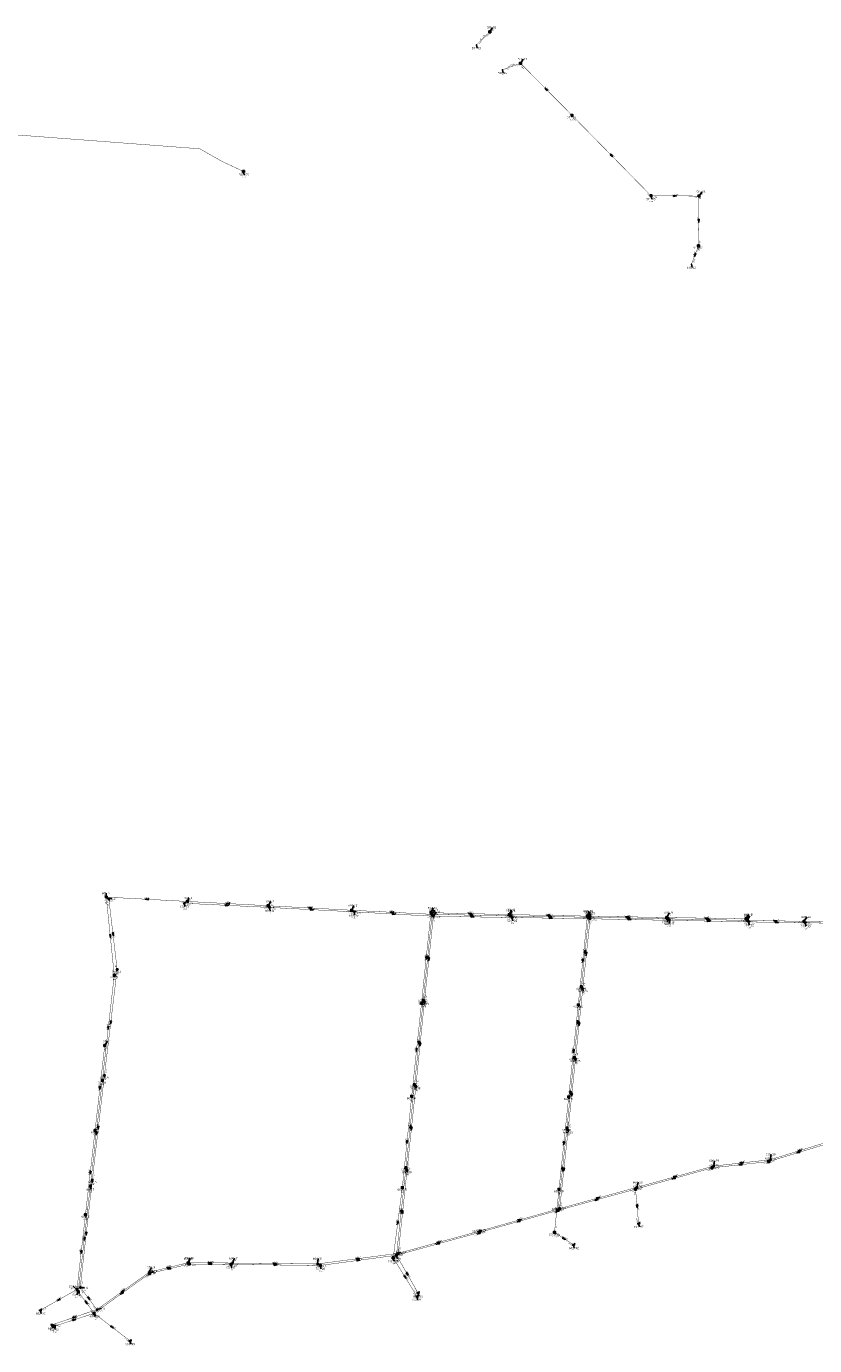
# Model space of a CAD drawing. Header units: metres. Extents: x 249000 to 255300, y 590580 to 596000.
# Tile 4 of 61: x 252858 to 253413, y 591588 to 592518. Entities that reach past the tile are written whole.
import ezdxf
from ezdxf.enums import TextEntityAlignment as Align
from ezdxf.lldxf.tags import DXFTag

# ---------------------------------------------------------------- set-up
doc = ezdxf.new("R2010")
doc.units = ezdxf.units.M
doc.header["$MEASUREMENT"] = 0
doc.linetypes.add('RI-HWA', pattern=[7.4, 5, -2.4])
doc.linetypes.add('RI-VWA', pattern=[11, 5, -3, 0, -3])
doc.layers.get('0').update_dxf_attribs({"linetype": 'CONTINUOUS'})
for name, color, linetype, lineweight in [('B-WE-RI-DRUK-G', 210, 'RI-PERS', 18), ('B-WE-RI-HWA_TRANSPORTLEIDING-G', 150, 'RI-HWA', 18), ('B-WE-RI-VWA_TRANSPORTLEIDING-G', 20, 'RI-VWA', 18)]:
    doc.layers.add(name, color=color, linetype=linetype, lineweight=lineweight)
for name, color, linetype in [('RIO-AFMETINGEN', 8, 'CONTINUOUS'), ('RIO-AFSCHOT', 7, 'CONTINUOUS'), ('RIO-BOK', 8, 'CONTINUOUS'), ('RIO-KNOOP', 7, 'CONTINUOUS'), ('RIO-KNOOPNAAM', 170, 'CONTINUOUS'), ('RIO-LEADER', 253, 'CONTINUOUS'), ('RIO-MAAIVELD', 104, 'CONTINUOUS')]:
    doc.layers.add(name, color=color, linetype=linetype)
doc.styles.add('RIO-TXT', font='isocp.shx')
tags = doc.linetypes.add('RI-PERS', pattern='A,7,-2,["P",Standard,S=1.8,R=0,X=-0.5,Y=-0.9],-2,7,-2,[102,NLCS.SHX,S=1,R=180,X=0,Y=0],-2', length=22).pattern_tags.tags
tags[6] = DXFTag(74, 10)

# ---------------------------------------------------------------- blocks, each defined once
blk = doc.blocks.new('K_PUN')
blk.add_lwpolyline([(0.5, 0.5), (-0.5, 0.5), (-0.5, -0.5), (0.5, -0.5)], close=True)
blk.add_solid([(-0.5, -0.5), (0.5, 0.5), (0.5, -0.5)])
at = {"style": 'RIO-TXT', "flags": 1}
blk.add_attdef('RIOLERINGSGEBIED', text='', height=1, dxfattribs=at).set_placement((0, 0), align=Align.CENTER)
blk.add_attdef('KNOOPNAAM', text='', height=1, dxfattribs=at).set_placement((0, 0), align=Align.TOP_CENTER)
blk = doc.blocks.new('K_IPR')
blk.add_lwpolyline([(-0.5, -0.5), (0.5, -0.5), (0.5, 0.5), (-0.5, 0.5)], close=True)
blk.add_solid([(-0.5, 0.5), (0.5, 0.5), (-0.5, -0.5), (0.5, -0.5)])
at = {"style": 'RIO-TXT', "flags": 1}
blk.add_attdef('RIOLERINGSGEBIED', text='', height=1, dxfattribs=at).set_placement((0, 0), align=Align.CENTER)
blk.add_attdef('KNOOPNAAM', text='', height=1, dxfattribs=at).set_placement((0, 0), align=Align.TOP_CENTER)
blk = doc.blocks.new('K_FIC')
blk.add_circle((0, 0), 0.0625)
at = {"style": 'RIO-TXT', "flags": 1}
blk.add_attdef('RIOLERINGSGEBIED', text='', height=1, dxfattribs=at).set_placement((0, 0), align=Align.CENTER)
blk.add_attdef('KNOOPNAAM', text='', height=1, dxfattribs=at).set_placement((0, 0), align=Align.TOP_CENTER)
blk = doc.blocks.new('K_IPD')
blk.add_lwpolyline([(-0.496027, 0.307994), (0.503973, 0.307994), (0.003973, -0.558031)], close=True)
blk.add_solid([(-0.496027, 0.307994), (0.503973, 0.307994), (0.003973, -0.558031)])
at = {"style": 'RIO-TXT', "flags": 1}
blk.add_attdef('RIOLERINGSGEBIED', text='', height=1, dxfattribs=at).set_placement((0, 0), align=Align.CENTER)
blk.add_attdef('KNOOPNAAM', text='', height=1, dxfattribs=at).set_placement((0, 0), align=Align.TOP_CENTER)
blk = doc.blocks.new('K_UTB')
blk.add_lwpolyline([(0.5, 0.15), (0.5, -0.3), (-0.5, -0.3), (-0.5, 0.15), (-0.45, 0.15), (-0.45, -0.25), (0, -0.25), (0.45, -0.25), (0.45, 0.15)], close=True)
blk.add_lwpolyline([(0.85, 0.6), (0.55, 0.65), (0.614828, 0.459583), (0.850842, 0.598937)])
blk.add_arc((0.85, -0.25), 0.85, 90, 180)
at = {"style": 'RIO-TXT', "flags": 1}
blk.add_attdef('RIOLERINGSGEBIED', text='', height=1, dxfattribs=at).set_placement((0, 0), align=Align.CENTER)
blk.add_attdef('KNOOPNAAM', text='', height=1, dxfattribs=at).set_placement((0, 0), align=Align.TOP_CENTER)
blk = doc.blocks.new('L_VHR')
blk.add_lwpolyline([(-0.5, 0), (0.5, 0), (-0.5, 0.15), (-0.5, -0.15), (0.5, 0)])

msp = doc.modelspace()

# ---------------------------------------------------------------- linework, layer by layer
at = {"layer": 'B-WE-RI-DRUK-G', "const_width": 0.25}
msp.add_lwpolyline([(252816.496, 592477.248), (252851.424, 592467.904), (252844.64, 592442.368), (252979.84, 592432.128), (252995.744, 592423.104), (253010.704, 592416.128)], dxfattribs=at)
at = {"layer": 'B-WE-RI-HWA_TRANSPORTLEIDING-G', "const_width": 0.25}
for points in [[(253184.336, 592514.624), (253174.896, 592505.408)], [(253206, 592492.416), (253193.296, 592487.872)], [(253206, 592492.416), (253242.256, 592455.808)], [(253242.256, 592455.808), (253298.064, 592398.976)], [(253298.064, 592398.976), (253331.872, 592398.784)], [(253331.872, 592398.784), (253331.504, 592363.712)], [(253331.504, 592363.712), (253326.56, 592350.656)], [(252913.904, 591904.192), (252919.552, 591849.088)], [(252971.104, 591901.12), (252913.904, 591904.192)], [(253028.064, 591898.112), (252971.104, 591901.12)], [(253028.064, 591898.112), (253086.96, 591894.912)], [(253143.648, 591892.032), (253086.96, 591894.912)], [(253142.816, 591893.184), (253136.176, 591829.184)], [(253143.648, 591892.032), (253137.408, 591831.296)], [(253198.048, 591891.84), (253142.816, 591893.184)], [(253143.648, 591892.032), (253199.04, 591890.88)], [(253253.184, 591890.752), (253198.048, 591891.84)], [(253254.064, 591889.984), (253199.04, 591890.88)], [(253253.184, 591890.752), (253246.704, 591828.096)], [(253254.064, 591889.984), (253248.944, 591840.896)], [(253309.216, 591889.792), (253253.184, 591890.752)], [(253309.856, 591888.832), (253254.064, 591889.984)], [(253364.928, 591888.832), (253309.216, 591889.792)], [(253366, 591887.744), (253309.856, 591888.832)], [(253366, 591887.744), (253405.952, 591887.104)], [(253405.952, 591887.104), (253444.624, 591886.208)], [(252919.552, 591849.088), (252911.12, 591774.912)], [(253248.944, 591840.896), (253243.824, 591790.976)], [(253137.408, 591831.296), (253131.264, 591771.712)], [(253136.176, 591829.184), (253129.264, 591763.648)], [(253246.704, 591828.096), (253239.984, 591763.136)], [(252912.832, 591799.488), (252906.016, 591739.584)], [(253243.824, 591790.976), (253238.736, 591741.184)], [(252911.12, 591774.912), (252902.624, 591700.224)], [(253131.264, 591771.712), (253125.216, 591713.216)], [(253129.264, 591763.648), (253122.656, 591699.2)], [(253239.984, 591763.136), (253233.152, 591698.048)], [(252906.016, 591739.584), (252899.232, 591680.128)], [(253238.736, 591741.184), (253232.464, 591683.2)], [(253422.672, 591730.304), (253381.072, 591717.632)], [(253125.216, 591713.216), (253118.544, 591651.52)], [(253287.104, 591698.112), (253341.056, 591713.152)], [(253381.072, 591717.632), (253341.056, 591713.152)], [(252902.624, 591700.224), (252894.192, 591625.728)], [(253122.656, 591699.2), (253116.24, 591649.664)], [(253233.152, 591698.048), (253229.952, 591667.648)], [(253232.464, 591683.2), (253287.104, 591698.112)], [(253287.104, 591698.112), (253289.28, 591673.856)], [(253232.464, 591683.2), (253176.832, 591667.52)], [(252899.232, 591680.128), (252893.248, 591627.392)], [(253176.832, 591667.52), (253118.544, 591651.52)], [(253229.952, 591667.648), (253243.376, 591658.88)], [(252972.336, 591645.312), (252944.384, 591638.592)], [(253001.824, 591645.056), (252972.336, 591645.312)], [(253001.824, 591645.056), (253064.832, 591644.288)], [(253064.832, 591644.288), (253118.544, 591651.52)], [(253116.24, 591649.664), (253133.008, 591622.528)], [(253118.544, 591651.52), (253133.76, 591624.896)], [(252944.384, 591638.592), (252905.328, 591610.56)], [(252893.248, 591627.392), (252867.456, 591612.736)], [(252894.192, 591625.728), (252905.328, 591610.56)], [(252877.296, 591601.408), (252905.328, 591610.56)], [(252905.328, 591610.56), (252930.656, 591591.104)]]:
    msp.add_lwpolyline(points, dxfattribs=at)
at = {"layer": 'B-WE-RI-VWA_TRANSPORTLEIDING-G', "const_width": 0.25}
for points in [[(252915.728, 591902.784), (252921.584, 591853.184)], [(252968.928, 591899.84), (253029.008, 591896.896)], [(253029.008, 591896.896), (253088.848, 591893.76)], [(253088.848, 591893.76), (253144.56, 591890.688)], [(253144.56, 591890.688), (253138.208, 591830.08)], [(253144.56, 591890.688), (253200.016, 591889.792)], [(253200.016, 591889.792), (253255.072, 591888.896)], [(253255.072, 591888.896), (253249.888, 591839.488)], [(253255.072, 591888.896), (253310.816, 591887.808)], [(253310.816, 591887.808), (253366.848, 591886.72)], [(253366.848, 591886.72), (253406.816, 591886.016)], [(253406.816, 591886.016), (253445.536, 591885.632)], [(252921.584, 591853.184), (252912.576, 591778.304)], [(253249.888, 591839.488), (253244.768, 591789.888)], [(253138.208, 591830.08), (253132.192, 591770.56)], [(253244.768, 591789.888), (253239.552, 591739.648)], [(252912.576, 591778.304), (252904.032, 591704.512)], [(253132.192, 591770.56), (253125.968, 591711.296)], [(253239.552, 591739.648), (253233.616, 591684.416)], [(253382.128, 591718.912), (253423.968, 591731.904)], [(253125.968, 591711.296), (253119.792, 591652.864)], [(253287.968, 591699.392), (253342.256, 591714.432)], [(253342.256, 591714.432), (253382.128, 591718.912)], [(252904.032, 591704.512), (252895.552, 591628.864)], [(253233.616, 591684.416), (253287.968, 591699.392)], [(253177.44, 591668.608), (253233.616, 591684.416)], [(253119.792, 591652.864), (253177.44, 591668.608)], [(252944.256, 591639.552), (252971.44, 591646.208)], [(252971.44, 591646.208), (253002.864, 591646.016)], [(253002.864, 591646.016), (253062.848, 591645.376)], [(253062.848, 591645.376), (253119.792, 591652.864)], [(252907.312, 591613.184), (252944.256, 591639.552)], [(252895.552, 591628.864), (252907.312, 591613.184)], [(252875.504, 591602.368), (252907.312, 591613.184)]]:
    msp.add_lwpolyline(points, dxfattribs=at)
at = {"layer": 'RIO-LEADER'}
for p, q in [((253184.33, 592514.65), (253186.3064, 592517.7058)), ((253174.89, 592505.43), (253175.4235, 592503.1016)), ((253206, 592492.41), (253207.9764, 592495.4658)), ((253193.29, 592487.87), (253193.8235, 592485.5416)), ((253242.25, 592455.79), (253242.61, 592454.4465)), ((253010.71, 592416.15), (253011.2435, 592413.8216)), ((253298.07, 592398.95), (253298.6035, 592396.6216)), ((253331.88, 592398.76), (253333.8564, 592401.8158)), ((253331.51, 592363.73), (253331.87, 592362.3865)), ((253326.56, 592350.63), (253327.0935, 592348.3016)), ((252913.91, 591904.19), (252913.9097, 591906.965)), ((252915.73, 591902.8), (252917.7735, 591903.1396)), ((252968.92, 591899.86), (252969.4535, 591897.5316)), ((252971.11, 591901.1), (252972.1473, 591903.5971)), ((253028.06, 591898.09), (253030.0364, 591901.1458)), ((253029.01, 591896.89), (253029.5435, 591894.5616)), ((253086.96, 591894.94), (253088.4972, 591898.3032)), ((253142.81, 591893.2), (253144.3472, 591896.5632)), ((253088.85, 591893.76), (253088.8515, 591891.385)), ((253143.64, 591892.02), (253145.6164, 591895.0758)), ((253144.56, 591890.72), (253146.5364, 591893.7758)), ((253198.04, 591891.85), (253199.5772, 591895.2132)), ((253199.04, 591890.85), (253199.5735, 591894.5784)), ((253200.02, 591889.77), (253200.5535, 591887.4416)), ((253253.18, 591890.78), (253254.2314, 591894.3697)), ((253254.07, 591890.01), (253254.6035, 591893.7384)), ((253255.07, 591888.92), (253255.6035, 591892.6484)), ((253309.21, 591889.81), (253310.7472, 591893.1732)), ((253309.86, 591888.86), (253309.3274, 591886.5315)), ((253310.82, 591887.78), (253311.3535, 591885.4516)), ((253364.93, 591888.83), (253366.9064, 591891.8858)), ((253366, 591887.72), (253367.5372, 591891.0832)), ((253366.85, 591886.72), (253367.3835, 591884.3916)), ((253405.95, 591887.13), (253407.9264, 591890.1858)), ((253406.81, 591886.02), (253407.3435, 591883.6916)), ((252921.58, 591853.21), (252921.94, 591851.8665)), ((252919.55, 591849.08), (252919.91, 591847.7365)), ((253248.95, 591840.87), (253249.31, 591839.5265)), ((253136.17, 591829.17), (253137.7594, 591831.2039)), ((253137.41, 591831.27), (253137.77, 591829.9265)), ((253249.89, 591839.5), (253250.25, 591838.1565)), ((253138.21, 591830.06), (253138.57, 591828.7165)), ((253246.7, 591828.11), (253247.06, 591826.7665)), ((252912.84, 591799.51), (252914.8164, 591802.5658)), ((253243.83, 591791), (253244.19, 591789.6565)), ((253244.76, 591789.87), (253245.12, 591788.5265)), ((252912.58, 591778.33), (252912.94, 591776.9865)), ((252911.12, 591774.89), (252911.48, 591773.5465)), ((253131.27, 591771.71), (253131.63, 591770.3665)), ((253132.2, 591770.58), (253132.56, 591769.2365)), ((253129.27, 591763.64), (253129.63, 591762.2965)), ((253239.99, 591763.16), (253240.35, 591761.8165)), ((252906.02, 591739.56), (252906.38, 591738.2165)), ((253238.74, 591741.18), (253239.1, 591739.8365)), ((253239.55, 591739.65), (253239.91, 591738.3065)), ((253381.07, 591717.61), (253382.4036, 591719.8997)), ((253382.13, 591718.88), (253382.6635, 591722.6084)), ((253125.22, 591713.2), (253125.58, 591711.8565)), ((253125.97, 591711.32), (253126.33, 591709.9765)), ((253341.06, 591713.16), (253342.8569, 591714.8976)), ((253342.26, 591714.46), (253342.7935, 591718.1884)), ((252904.03, 591704.52), (252904.39, 591703.1765)), ((253287.96, 591699.41), (253289.0114, 591702.9997)), ((252902.63, 591700.2), (252903.1635, 591697.8716)), ((253122.65, 591699.2), (253123.01, 591697.8565)), ((253233.16, 591698.06), (253233.52, 591696.7165)), ((253287.1, 591698.13), (253288.8969, 591699.8676)), ((253233.62, 591684.4), (253231.8234, 591684.0618)), ((253232.47, 591683.18), (253234.2669, 591684.9176)), ((252899.24, 591680.14), (252899.6, 591678.7965)), ((253289.28, 591673.88), (253289.8135, 591671.5516)), ((253177.44, 591668.64), (253175.6434, 591668.3018)), ((253176.84, 591667.5), (253178.6369, 591669.2376)), ((253229.96, 591667.63), (253230.32, 591666.2865)), ((253243.38, 591658.86), (253243.9135, 591656.5316)), ((252971.44, 591646.2), (252972.9772, 591649.5632)), ((252972.34, 591645.34), (252972.3395, 591649.115)), ((253001.83, 591645.05), (253002.3635, 591642.7216)), ((253002.87, 591646), (253004.4072, 591649.3632)), ((253062.84, 591645.39), (253063.3735, 591649.1184)), ((253116.24, 591649.69), (253116.7735, 591647.3616)), ((253118.54, 591651.53), (253119.0735, 591649.2016)), ((253119.79, 591652.86), (253121.865, 591653.56)), ((252944.26, 591639.56), (252945.7972, 591642.9232)), ((252944.39, 591638.61), (252947.2795, 591640.3618)), ((253064.84, 591644.28), (253065.3735, 591641.9516)), ((252893.24, 591627.39), (252890.5766, 591629.6268)), ((252895.56, 591628.87), (252898.4495, 591628.5182)), ((252894.19, 591625.76), (252893.1396, 591623.57)), ((253133.01, 591622.5), (253133.5435, 591620.1716)), ((253133.76, 591624.89), (253134.2935, 591622.5616)), ((252867.46, 591612.76), (252867.9935, 591610.4316)), ((252905.33, 591610.55), (252906.3814, 591608.3603)), ((252907.31, 591613.21), (252910.385, 591613.91)), ((252875.51, 591602.35), (252876.0435, 591600.0216)), ((252877.29, 591601.41), (252877.8235, 591599.0816)), ((252930.66, 591591.12), (252931.1935, 591588.7916))]:
    msp.add_line(p, q, dxfattribs=at)

# ---------------------------------------------------------------- block references
at = {"layer": 'RIO-AFSCHOT', "xscale": 2, "yscale": 2, "zscale": 2}
for p, rotation in [((253224.125, 592474.1), 134.7137), ((253270.16, 592427.37), 314.4859), ((253314.975, 592398.855), 359.678), ((253331.695, 592381.245), 269.3858), ((253329.035, 592357.18), 249.2933), ((252942.51, 591902.645), 176.9081), ((252998.965, 591898.375), 357.1707), ((252999.585, 591899.595), 176.9748), ((253057.51, 591896.515), 176.939), ((253058.93, 591895.325), 357.0060999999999), ((253115.3, 591893.48), 177.0512), ((253116.705, 591892.24), 356.8769), ((253170.425, 591892.525), 178.5999), ((253171.34, 591891.435), 178.7903000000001), ((253172.29, 591890.245), 359.0187), ((253225.61, 591891.315), 178.8884), ((253226.555, 591890.43), 179.1256), ((253227.545, 591889.345), 359.1155000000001), ((253281.195, 591890.295), 179.0083), ((253281.965, 591889.435), 178.8192), ((253282.945, 591888.35), 358.8287), ((253337.07, 591889.32), 178.9925), ((253337.93, 591888.29), 178.8368), ((253338.835, 591887.25), 358.9163), ((253385.975, 591887.425), 359.1540000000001), ((252916.73, 591876.635), 275.8518), ((252918.655, 591878.005), 276.7363), ((253386.83, 591886.37), 358.9965), ((253139.49, 591861.185), 264.071), ((253140.525, 591861.645), 264.1362), ((253141.385, 591860.39), 264.0154), ((253249.94, 591859.445), 264.0882), ((253251.51, 591865.44), 264.0432), ((253252.48, 591864.21), 264.0079), ((252915.335, 591811.985), 263.509), ((252917.08, 591815.77), 263.138), ((253246.39, 591815.935), 264.1296999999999), ((253247.325, 591814.685), 264.0901), ((253132.72, 591796.405), 263.9807000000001), ((253134.34, 591801.49), 264.1057), ((253135.205, 591800.32), 264.2218), ((253243.345, 591795.635), 264.0932), ((252909.43, 591769.535), 263.5014), ((253241.285, 591766.09), 264.158), ((253242.155, 591764.76), 264.0686), ((252906.875, 591737.545), 263.5065999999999), ((252908.305, 591741.425), 263.384), ((253128.245, 591742.455), 84.08800000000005), ((253129.085, 591740.95), 263.9901), ((253125.96, 591731.42), 264.126), ((253236.575, 591730.61), 264.0022), ((253401.87, 591723.965), 196.9877), ((253403.045, 591725.38), 17.2626), ((252902.63, 591709.85), 263.4820999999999), ((253235.605, 591712.18), 263.8216), ((253236.585, 591712.025), 263.8654), ((253361.065, 591715.385), 186.3457999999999), ((253362.195, 591716.67), 6.325400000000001), ((253314.08, 591705.645), 195.5631), ((253315.11, 591706.935), 15.4899), ((253260.79, 591691.905), 15.4399), ((253121.88, 591682.365), 263.8094), ((253122.88, 591682.09), 83.95699999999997), ((253231.56, 591682.845), 263.9884), ((253259.785, 591690.655), 15.3033), ((253288.19, 591686.005), 275.1455), ((253119.445, 591674.445), 262.6147), ((253204.655, 591675.34), 195.7395999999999), ((253205.53, 591676.52), 15.6687), ((252898.41, 591662.98), 263.523), ((252899.795, 591666.695), 263.6031), ((253236.67, 591663.245), 326.8387), ((252896.24, 591653.765), 263.5024), ((253147.69, 591659.515), 195.3175999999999), ((253148.615, 591660.75), 15.3065), ((252987.085, 591645.195), 179.4366), ((252987.155, 591646.1), 359.6354000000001), ((253032.855, 591645.695), 359.4173), ((253033.335, 591644.665), 359.2999), ((253091.315, 591649.125), 7.471899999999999), ((253091.69, 591647.905), 7.688199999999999), ((252957.85, 591642.88), 13.7269), ((252958.365, 591641.975), 193.5370000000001), ((253124.625, 591636.095), 301.671), ((253126.15, 591638.21), 299.7463), ((252925.785, 591626.385), 35.4901), ((252880.35, 591620.075), 209.5717), ((252899.76, 591618.155), 306.2249), ((252901.435, 591621.04), 306.887), ((252924.86, 591624.58), 215.6891999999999), ((252891.41, 591607.78), 18.8536), ((252891.31, 591605.98), 18.0522), ((252917.995, 591600.835), 322.5129)]:
    msp.add_blockref('L_VHR', p, dxfattribs=dict(at, rotation=rotation))
at = {"layer": 'RIO-KNOOP', "xscale": 1.25, "yscale": 1.25, "zscale": 1.25}
for name, p in [('K_IPR', (253184.336, 592514.624)), ('K_FIC', (253174.896, 592505.408)), ('K_IPR', (253206, 592492.416)), ('K_FIC', (253193.296, 592487.872)), ('K_IPR', (253242.256, 592455.808)), ('K_PUN', (253010.704, 592416.128)), ('K_IPR', (253298.064, 592398.976)), ('K_IPR', (253331.872, 592398.784)), ('K_IPR', (253331.504, 592363.712)), ('K_FIC', (253326.56, 592350.656)), ('K_IPR', (252913.904, 591904.192)), ('K_IPD', (252915.728, 591902.784)), ('K_IPD', (252968.928, 591899.84)), ('K_IPR', (252971.104, 591901.12)), ('K_IPR', (253028.064, 591898.112)), ('K_IPD', (253029.008, 591896.896)), ('K_IPR', (253086.96, 591894.912)), ('K_IPD', (253088.848, 591893.76)), ('K_IPR', (253142.816, 591893.184)), ('K_IPR', (253143.648, 591892.032)), ('K_IPD', (253144.56, 591890.688)), ('K_IPR', (253198.048, 591891.84)), ('K_IPR', (253199.04, 591890.88)), ('K_IPD', (253200.016, 591889.792)), ('K_IPR', (253253.184, 591890.752)), ('K_IPR', (253254.064, 591889.984)), ('K_IPD', (253255.072, 591888.896)), ('K_IPR', (253309.216, 591889.792)), ('K_IPR', (253309.856, 591888.832)), ('K_IPD', (253310.816, 591887.808)), ('K_IPR', (253364.928, 591888.832)), ('K_IPR', (253366, 591887.744)), ('K_IPD', (253366.848, 591886.72)), ('K_IPR', (253405.952, 591887.104)), ('K_IPD', (253406.816, 591886.016)), ('K_IPR', (252919.552, 591849.088)), ('K_IPD', (252921.584, 591853.184)), ('K_IPR', (253248.944, 591840.896)), ('K_IPR', (253137.408, 591831.296)), ('K_IPD', (253249.888, 591839.488)), ('K_IPR', (253136.176, 591829.184)), ('K_IPD', (253138.208, 591830.08)), ('K_IPR', (253246.704, 591828.096)), ('K_IPR', (252912.832, 591799.488)), ('K_IPR', (253243.824, 591790.976)), ('K_IPD', (253244.768, 591789.888)), ('K_IPR', (252911.12, 591774.912)), ('K_IPD', (252912.576, 591778.304)), ('K_IPR', (253131.264, 591771.712)), ('K_IPD', (253132.192, 591770.56)), ('K_IPR', (253129.264, 591763.648)), ('K_IPR', (253239.984, 591763.136)), ('K_IPR', (252906.016, 591739.584)), ('K_IPR', (253238.736, 591741.184)), ('K_IPD', (253239.552, 591739.648)), ('K_IPD', (253382.128, 591718.912)), ('K_IPR', (253125.216, 591713.216)), ('K_IPD', (253125.968, 591711.296)), ('K_IPR', (253341.056, 591713.152)), ('K_IPD', (253342.256, 591714.432)), ('K_IPR', (253381.072, 591717.632)), ('K_IPR', (252902.624, 591700.224)), ('K_IPD', (252904.032, 591704.512)), ('K_IPR', (253122.656, 591699.2)), ('K_IPR', (253233.152, 591698.048)), ('K_IPR', (253287.104, 591698.112)), ('K_IPD', (253287.968, 591699.392)), ('K_IPR', (253232.464, 591683.2)), ('K_IPD', (253233.616, 591684.416)), ('K_IPR', (252899.232, 591680.128)), ('K_UTB', (253289.28, 591673.856)), ('K_IPR', (253176.832, 591667.52)), ('K_IPD', (253177.44, 591668.608)), ('K_IPR', (253229.952, 591667.648)), ('K_UTB', (253243.376, 591658.88)), ('K_IPD', (252971.44, 591646.208)), ('K_IPR', (252972.336, 591645.312)), ('K_IPR', (253001.824, 591645.056)), ('K_IPD', (253002.864, 591646.016)), ('K_IPD', (253062.848, 591645.376)), ('K_IPR', (253064.832, 591644.288)), ('K_IPR', (253116.24, 591649.664)), ('K_IPR', (253118.544, 591651.52)), ('K_IPD', (253119.792, 591652.864)), ('K_IPD', (252944.256, 591639.552)), ('K_IPR', (252944.384, 591638.592)), ('K_IPR', (252893.248, 591627.392)), ('K_IPR', (252894.192, 591625.728)), ('K_IPD', (252895.552, 591628.864)), ('K_UTB', (253133.008, 591622.528)), ('K_UTB', (253133.76, 591624.896)), ('K_UTB', (252867.456, 591612.736)), ('K_IPR', (252905.328, 591610.56)), ('K_IPD', (252907.312, 591613.184)), ('K_IPD', (252875.504, 591602.368)), ('K_IPR', (252877.296, 591601.408)), ('K_UTB', (252930.656, 591591.104))]:
    msp.add_blockref(name, p, dxfattribs=at)

# ---------------------------------------------------------------- texts
at = {"layer": 'RIO-AFMETINGEN', "style": 'RIO-TXT'}
for s, rotation, p in [('ø P200', 44.3201, (253177.976, 592509.0074)), ('ø P200', 19.6547, (253197.7291, 592489.8837)), ('ø P160', 314.7137, (253223.0901, 592475.7356)), ('ø P160', 314.4859, (253269.1378, 592429.0161)), ('ø P160', 359.678, (253313.0869, 592399.2751)), ('ø P160', 89.3858, (253331.2651, 592379.3588)), ('ø P200', 69.2933, (253327.9897, 592355.5544)), ('ø P315', 356.9081, (252940.6448, 591903.1633)), ('ø P315', 357.1707, (252997.0976, 591898.8857)), ('ø P315', 356.9749, (252997.7192, 591900.1111)), ('ø P315', 356.939, (253055.6447, 591897.0329)), ('ø P315', 357.0061, (253057.0638, 591895.841)), ('ø P315', 357.0512, (253113.4337, 591893.9935)), ('ø P315', 356.8769, (253114.8399, 591892.7589)), ('ø P315', 358.5999, (253168.5453, 591892.9874)), ('ø P315', 358.7903, (253169.4588, 591891.8912)), ('ø P315', 359.0187, (253170.4071, 591890.6937)), ('ø P315', 358.8884, (253223.728, 591891.7679)), ('ø P315', 359.1255, (253224.6712, 591890.875)), ('ø P315', 359.1155, (253225.6612, 591889.7904)), ('ø P315', 359.0083, (253279.3121, 591890.7442)), ('ø P315', 358.8192, (253280.0834, 591889.8904)), ('ø P315', 358.8287, (253281.0634, 591888.805)), ('ø P315', 358.9925, (253335.1871, 591889.7696)), ('ø P315', 358.8368, (253336.0484, 591888.7449)), ('ø P315', 358.9163, (253336.953, 591887.7022)), ('ø P315', 359.154, (253384.0909, 591887.8643)), ('ø P315', 358.9965, (253384.9472, 591886.8145)), ('ø P315', 275.8518, (252916.9517, 591878.5582)), ('ø P315', 276.7363, (252918.8453, 591879.9312)), ('ø P315', 84.071, (253138.878, 591859.3479)), ('ø P315', 84.1362, (253139.9162, 591859.807)), ('ø P315', 84.0154, (253140.7723, 591858.5534)), ('ø P315', 84.0882, (253249.329, 591857.6078)), ('ø P315', 84.0432, (253250.9019, 591863.6029)), ('ø P315', 84.0079, (253251.8706, 591862.373)), ('ø P400', 83.509, (252914.7018, 591810.1544)), ('ø P315', 83.138, (252916.4347, 591813.9433)), ('ø P315', 84.1297, (253245.7844, 591814.097)), ('ø P315', 84.0901, (253246.7182, 591812.8472)), ('ø P315', 84.1057, (253133.7306, 591799.6523)), ('ø P315', 83.9807, (253132.1047, 591794.569)), ('ø P315', 84.2218, (253134.5993, 591798.4809)), ('ø P315', 84.0932, (253242.7334, 591793.7976)), ('ø P315', 83.5014, (252908.8011, 591767.7038)), ('ø P315', 84.158, (253240.6803, 591764.2516)), ('ø P315', 84.0686, (253241.5473, 591762.9224)), ('ø P400', 83.5066, (252906.2416, 591735.7141)), ('ø P400', 83.384, (252907.6679, 591739.5957)), ('ø P315', 84.088, (253127.6353, 591740.6173)), ('ø P315', 83.9901, (253128.472, 591739.1135)), ('ø P315', 84.126, (253125.3497, 591729.5825)), ('ø P400', 84.0022, (253235.9605, 591728.7737)), ('ø P400', 16.9877, (253399.9416, 591723.8072)), ('ø P315', 17.2626, (253401.1212, 591725.201)), ('ø P315', 83.4821, (252902.0006, 591708.0191)), ('ø P400', 83.8216, (253234.9869, 591710.3451)), ('ø P315', 83.8654, (253235.9692, 591710.1899)), ('ø P400', 6.3458, (253359.1405, 591715.5851)), ('ø P315', 6.3254, (253360.2724, 591716.8593)), ('ø P400', 15.5631, (253312.152, 591705.5232)), ('ø P315', 15.4899, (253313.1819, 591706.8157)), ('ø P400', 15.3033, (253257.8562, 591690.5419)), ('ø P315', 15.4399, (253258.8613, 591691.7872)), ('ø P400', 83.8094, (253121.2604, 591680.5305)), ('ø P315', 83.957, (253122.2661, 591680.2538)), ('ø P400', 83.9884, (253230.956, 591681.0075)), ('ø P630', 275.1455, (253288.4256, 591687.9244)), ('ø P400', 82.6147, (253118.7911, 591672.6236)), ('ø P400', 15.7396, (253202.7223, 591675.2286)), ('ø P315', 15.6687, (253203.6019, 591676.3946)), ('ø P400', 83.523, (252897.7771, 591661.149)), ('ø P315', 83.6031, (252899.1644, 591664.8633)), ('ø P400', 326.8387, (253235.3084, 591664.6173)), ('ø P315', 83.5024, (252895.6134, 591651.9338)), ('ø P400', 15.3176, (253145.7562, 591659.4186)), ('ø P315', 15.3065, (253146.6862, 591660.6368)), ('ø P400', 359.4366, (252985.1987, 591645.6217)), ('ø P315', 359.6354, (252985.2671, 591646.5208)), ('ø P315', 359.4173, (253030.9691, 591646.132)), ('ø P400', 359.2999, (253031.4497, 591645.1068)), ('ø P315', 7.4719, (253089.3887, 591649.2758)), ('ø P400', 7.6882, (253089.7634, 591648.0485)), ('ø P315', 13.7269, (252955.919, 591642.82)), ('ø P400', 13.537, (252956.4314, 591641.929)), ('ø P400', 301.671, (253123.9806, 591637.9188)), ('ø P630', 299.7463, (253125.567, 591640.054)), ('ø P400', 35.6892, (252923.0832, 591623.8134)), ('ø P315', 35.4901, (252924.014, 591625.6133)), ('ø P315', 29.5717, (252878.5042, 591619.4969)), ('ø P400', 306.2249, (252898.9696, 591619.9192)), ('ø P315', 306.887, (252900.6245, 591622.795)), ('ø P400', 18.0522, (252889.3891, 591605.7746)), ('ø P315', 18.8536, (252889.4921, 591607.5477)), ('ø P630', 322.5129, (252916.7438, 591602.3102))]:
    msp.add_text(s, height=0.9, rotation=rotation, dxfattribs=at).set_placement(p)
at = {"layer": 'RIO-BOK', "style": 'RIO-TXT'}
for s, rotation, p in [('-1.07', 44.3201, (253182.3728, 592510.9293)), ('-1.07', 44.3201, (253176.7282, 592505.4093)), ('-1.37', 19.6547, (253194.9518, 592487.084)), ('-1.37', 19.6547, (253202.6685, 592489.8459)), ('-1.40', 314.7137, (253205.9917, 592490.5717)), ('-1.37', 314.7137, (253238.5335, 592457.7393)), ('-0.59', 314.4859, (253242.2344, 592453.9517)), ('-1.40', 314.4859, (253294.3738, 592400.9269)), ('-1.36', 359.678, (253299.3633, 592397.6435)), ('-1.40', 359.678, (253327.8729, 592397.5014)), ('-1.36', 89.3858, (253333.118, 592394.7464)), ('-1.98', 69.2933, (253331.3065, 592359.5315)), ('-1.44', 89.3858, (253332.8228, 592365.0168)), ('-2.05', 69.2933, (253328.235, 592351.3874)), ('-3.38', 275.8518, (252912.75, 591902.7639)), ('-2.60', 276.7363, (252914.5921, 591901.3561)), ('-3.32', 356.9081, (252915.1386, 591902.8226)), ('-3.15', 356.9081, (252967.0477, 591900.0514)), ('-2.44', 357.1707, (252970.1549, 591898.4982)), ('-3.16', 356.9749, (252972.3402, 591899.734)), ('-2.94', 356.9749, (253023.9989, 591897.0365)), ('-2.57', 357.1707, (253024.9527, 591895.8246)), ('-2.95', 356.939, (253029.2894, 591896.7232)), ('-2.57', 357.0061, (253030.241, 591895.5247)), ('-2.83', 356.939, (253082.8986, 591893.8903)), ('-2.69', 357.0061, (253084.7892, 591892.7061)), ('-2.83', 357.0512, (253088.1921, 591893.5756)), ('-2.69', 356.8769, (253090.0779, 591892.3919)), ('-2.70', 357.0512, (253139.5806, 591890.9609)), ('-2.79', 356.8769, (253140.4966, 591889.6727)), ('-3.53', 84.071, (253143.6524, 591889.0914)), ('-3.44', 84.1362, (253144.4892, 591887.9119)), ('-3.50', 358.5999, (253144.0785, 591891.8694)), ('-2.90', 84.0154, (253145.4006, 591886.6103)), ('-3.43', 358.7903, (253144.9129, 591890.6937)), ('-2.89', 359.0187, (253145.8382, 591889.3987)), ('-3.39', 358.5999, (253194.0103, 591890.6806)), ('-3.30', 358.7903, (253195.0144, 591889.6673)), ('-3.02', 359.0187, (253195.9994, 591888.5713)), ('-3.40', 358.8884, (253199.3152, 591890.5258)), ('-3.30', 359.1255, (253200.3206, 591889.5311)), ('-3.00', 359.1155, (253201.3004, 591888.4509)), ('-3.30', 358.8884, (253249.1564, 591889.5903)), ('-3.23', 359.1255, (253250.0513, 591888.8035)), ('-3.21', 359.1155, (253251.051, 591887.7143)), ('-2.72', 84.0882, (253254.0245, 591886.6718)), ('-2.72', 84.0432, (253254.9199, 591885.9004)), ('-3.30', 359.0083, (253254.4579, 591889.4585)), ('-3.21', 84.0079, (253255.9171, 591884.8092)), ('-3.20', 358.8192, (253255.3436, 591888.6843)), ('-2.98', 358.8287, (253256.3438, 591887.5945)), ('-3.24', 359.0083, (253305.1889, 591888.6124)), ('-3.14', 358.8192, (253305.8345, 591887.6755)), ('-3.15', 358.8287, (253306.7949, 591886.5949)), ('-3.23', 358.9925, (253310.4876, 591888.4882)), ('-3.14', 358.8368, (253311.134, 591887.5347)), ('-3.15', 358.9163, (253312.0958, 591886.4565)), ('-3.14', 358.9925, (253360.9083, 591887.6333)), ('-3.05', 358.8368, (253361.9751, 591886.5345)), ('-3.04', 359.154, (253367.2813, 591886.4018)), ('-3.08', 359.154, (253401.9318, 591885.912)), ('-3.37', 358.9163, (253362.8273, 591885.5289)), ('-3.39', 358.9965, (253368.1277, 591885.3982)), ('-3.49', 358.9965, (253402.7887, 591884.813)), ('-3.08', 358.6672, (253407.22, 591885.8009)), ('-3.49', 359.4231, (253408.0975, 591884.7078)), ('-3.42', 275.8518, (252917.8819, 591852.9304)), ('-2.81', 276.7363, (252919.8492, 591857.0338)), ('-2.82', 83.138, (252922.3484, 591849.0885)), ('-3.43', 83.509, (252920.3456, 591844.9641)), ('-2.81', 84.0432, (253250.377, 591842.029)), ('-3.35', 84.0079, (253251.3177, 591840.6581)), ('-3.61', 84.071, (253137.5964, 591830.3297)), ('-3.52', 84.1362, (253138.8351, 591832.4313)), ('-3.04', 84.0154, (253139.6375, 591831.2183)), ('-2.86', 84.0882, (253248.1261, 591829.2701)), ('-2.82', 84.1297, (253249.8056, 591836.7616)), ('-3.36', 84.0901, (253250.7429, 591835.3907)), ('-3.62', 83.9807, (253137.005, 591825.0603)), ('-3.52', 84.1057, (253138.2577, 591827.1614)), ('-3.05', 84.2218, (253139.0661, 591825.9529)), ('-2.86', 84.0932, (253247.5434, 591824.0015)), ('-3.63', 83.5014, (252913.644, 591795.3927)), ('-2.93', 84.1297, (253245.2552, 591792.1611)), ('-3.45', 84.0901, (253246.186, 591791.0301)), ('-2.94', 84.158, (253244.6877, 591786.8918)), ('-3.46', 84.0686, (253245.611, 591785.7603)), ('-3.59', 83.509, (252912.5577, 591776.0356)), ('-3.04', 83.384, (252913.3668, 591774.2122)), ('-3.04', 83.138, (252914.0251, 591779.4663)), ('-3.67', 84.1057, (253132.6957, 591772.8705)), ('-3.58', 83.5066, (252911.9151, 591770.7735)), ('-3.69', 83.9807, (253130.6982, 591764.7974)), ('-3.68', 84.088, (253132.1171, 591767.6007)), ('-3.25', 83.9901, (253133.0396, 591766.4697)), ('-3.25', 84.2218, (253133.6233, 591771.7434)), ('-2.98', 84.0932, (253241.416, 591764.3202)), ('-3.71', 84.126, (253130.1161, 591759.5325)), ('-2.97', 84.0022, (253240.8268, 591759.0506)), ('-3.71', 83.4821, (252906.823, 591735.4425)), ('-3.72', 83.5014, (252907.4579, 591740.7054)), ('-2.98', 83.8216, (253239.5683, 591737.0668)), ('-2.99', 84.158, (253240.1646, 591742.3418)), ('-3.52', 83.8654, (253240.3832, 591735.5379)), ('-3.51', 84.0686, (253240.9765, 591740.8096)), ('-4.95', 17.2626, (253383.757, 591718.0243)), ('-3.67', 83.8094, (253126.0451, 591709.0871)), ('-3.67', 84.088, (253126.6461, 591714.3601)), ('-3.39', 83.957, (253126.8077, 591707.209)), ('-3.39', 83.9901, (253127.398, 591712.4777)), ('-3.72', 15.5631, (253337.5552, 591710.8343)), ('-4.87', 15.4899, (253338.7523, 591712.1388)), ('-3.73', 6.3458, (253342.4963, 591712.0126)), ('-4.87', 6.3254, (253343.6951, 591713.3111)), ('-3.66', 6.3458, (253377.2356, 591715.8986)), ('-4.93', 6.3254, (253378.2971, 591717.1471)), ('-3.66', 16.9877, (253382.6935, 591716.7476)), ('-3.74', 83.5066, (252904.0678, 591701.3456)), ('-3.24', 83.6031, (252904.8314, 591700.4052)), ('-3.26', 83.384, (252905.4702, 591705.6625)), ('-3.78', 84.126, (253124.0753, 591700.361)), ('-3.13', 84.0022, (253234.5878, 591699.218)), ('-3.73', 83.523, (252903.4264, 591696.0837)), ('-3.77', 82.6147, (253123.3968, 591695.0703)), ('-3.15', 83.9884, (253234.0178, 591693.9476)), ('-3.20', 15.3033, (253283.5841, 591695.8201)), ('-4.76', 15.4399, (253284.4494, 591697.0916)), ('-3.85', 275.1455, (253285.9225, 591696.7183)), ('-3.85', 15.5631, (253288.701, 591697.2264)), ('-4.75', 15.4899, (253289.5598, 591698.5044)), ('-3.82', 83.4821, (252900.6782, 591681.2849)), ('-3.77', 15.7396, (253228.9635, 591680.8764)), ('-4.62', 15.6687, (253230.1189, 591682.0677)), ('-3.13', 83.8216, (253233.9014, 591684.3335)), ('-3.12', 15.3033, (253234.0668, 591682.2692)), ('-3.60', 83.8654, (253235.0506, 591685.5545)), ('-4.62', 15.4399, (253235.219, 591683.493)), ('-3.82', 83.5024, (252900.0487, 591676.0227)), ('-3.94', 275.1455, (253287.6399, 591677.7489)), ('-3.84', 15.3176, (253173.316, 591665.2239)), ('-4.54', 15.3065, (253173.9243, 591666.3299)), ('-3.84', 15.7396, (253178.4443, 591666.6024)), ('-4.55', 15.6687, (253179.0426, 591667.7394)), ('-3.20', 83.9884, (253231.3881, 591668.7876)), ('-3.20', 326.8387, (253230.338, 591665.831)), ('-3.83', 83.8094, (253119.9717, 591652.6831)), ('-3.35', 83.957, (253121.2187, 591654.0168)), ('-3.60', 326.8387, (253239.3247, 591659.9663)), ('-4.10', 13.7269, (252967.8623, 591643.9877)), ('-4.11', 359.6354, (252972.7323, 591644.8926)), ('-3.80', 359.4366, (252973.6278, 591644.0281)), ('-4.18', 359.6354, (252998.8619, 591644.7429)), ('-4.19', 359.4173, (253004.1573, 591644.6877)), ('-4.26', 359.4173, (253058.8278, 591644.1662)), ('-4.26', 7.4719, (253064.2978, 591644.2701)), ('-3.33', 7.6882, (253114.7495, 591649.7065)), ('-4.42', 7.4719, (253115.992, 591651.0507)), ('-3.93', 301.671, (253115.817, 591647.901)), ('-3.81', 82.6147, (253117.6954, 591650.813)), ('-3.95', 299.7463, (253118.0571, 591649.7562)), ('-3.95', 15.3176, (253120.1376, 591650.6206)), ('-4.42', 15.3065, (253121.3869, 591651.9493)), ('-4.05', 35.4901, (252941.7578, 591636.1789)), ('-3.82', 35.6892, (252941.8839, 591635.2434)), ('-4.05', 13.7269, (252945.8312, 591638.6056)), ('-3.82', 13.537, (252945.9586, 591637.6514)), ('-3.80', 13.537, (252968.7516, 591643.1549)), ('-3.73', 359.4366, (252997.8178, 591643.8056)), ('-3.08', 359.2999, (253003.1146, 591643.735)), ('-3.19', 359.2999, (253060.8248, 591643.0664)), ('-3.20', 7.6882, (253066.302, 591643.1656)), ('-3.93', 29.5717, (252890.3945, 591624.2991)), ('-3.92', 83.5024, (252894.6778, 591628.5355)), ('-3.89', 83.523, (252895.6274, 591626.906)), ('-3.55', 306.887, (252895.3014, 591627.0499)), ('-3.55', 83.6031, (252896.9958, 591630.018)), ('-3.97', 299.7463, (253130.6618, 591627.7263)), ('-3.89', 306.2249, (252893.9104, 591623.9431)), ('-4.19', 301.671, (253129.8187, 591625.2315)), ('-3.96', 29.5717, (252869.2324, 591612.272)), ('-3.38', 18.0522, (252901.9296, 591608.0743)), ('-3.96', 306.2249, (252901.9255, 591613.0141)), ('-3.41', 18.8536, (252903.9443, 591610.6869)), ('-3.61', 306.887, (252903.8778, 591615.6347)), ('-3.94', 322.5129, (252905.5713, 591608.7276)), ('-3.97', 35.6892, (252907.1443, 591610.2537)), ('-3.98', 35.4901, (252909.1231, 591612.9062)), ('-3.26', 18.8536, (252877.1602, 591601.5398)), ('-3.24', 18.0522, (252878.9287, 591600.5768)), ('-3.97', 322.5129, (252926.7055, 591592.5373))]:
    msp.add_text(s, height=0.9, rotation=rotation, dxfattribs=at).set_placement(p)
at = {"layer": 'RIO-KNOOPNAAM', "style": 'RIO-TXT'}
for s, p in [('511_02', (253182.4814, 592516.9558)), ('511_93', (253171.5985, 592502.3516)), ('511_03', (253204.1514, 592494.7158)), ('511_94', (253189.9985, 592484.7916)), ('511_04', (253238.785, 592453.6965)), ('500_55', (253007.4185, 592413.0716)), ('511_06', (253330.0314, 592401.0658)), ('511_05', (253294.7785, 592395.8716)), ('511_07', (253328.045, 592361.6365)), ('511_92', (253323.2685, 592347.5516)), ('601_4', (252910.7222, 591906.215)), ('600_2', (252914.586, 591902.3896)), ('600_13', (252965.6285, 591896.7816)), ('601_3', (252968.9598, 591902.8471)), ('601_2', (253026.8489, 591900.3958)), ('601_12', (253084.6722, 591897.5532)), ('602_12', (253140.5222, 591895.8132)), ('600_14', (253025.7185, 591893.8116)), ('600_15', (253085.0265, 591890.635)), ('601_11', (253141.7914, 591894.3258)), ('600_16', (253142.7114, 591893.0258)), ('601_24', (253195.7485, 591893.8284)), ('602_11', (253195.7522, 591894.4632)), ('600_22', (253196.7285, 591886.6916)), ('602_10', (253250.4064, 591893.6197)), ('601_23', (253250.7785, 591892.9884)), ('600_23', (253251.7785, 591891.8984)), ('601_22', (253305.5024, 591885.7815)), ('602_9', (253307.5597, 591892.4232)), ('601_21', (253363.7122, 591890.3332)), ('602_8', (253363.7189, 591891.1358)), ('601_40', (253404.1014, 591889.4358)), ('600_31', (253307.5285, 591884.7016)), ('600_32', (253363.5585, 591883.6416)), ('600_33', (253403.5185, 591882.9416)), ('600_3', (252918.7525, 591851.1165)), ('601_5', (252916.7225, 591846.9865)), ('601_29', (253245.485, 591838.7765)), ('602_13', (253133.9344, 591830.4539)), ('600_24', (253246.425, 591837.4065)), ('601_25', (253133.945, 591829.1765)), ('600_17', (253134.745, 591827.9665)), ('602_16', (253243.235, 591826.0165)), ('602_1', (252911.6289, 591801.8158)), ('601_30', (253240.365, 591788.9065)), ('600_25', (253241.295, 591787.7765)), ('600_4', (252909.7525, 591776.2365)), ('601_6', (252908.2925, 591772.7965)), ('601_26', (253127.805, 591769.6165)), ('600_18', (253128.735, 591768.4865)), ('602_14', (253125.805, 591761.5465)), ('602_17', (253236.525, 591761.0665)), ('602_2', (252903.1925, 591737.4665)), ('601_31', (253235.275, 591739.0865)), ('600_26', (253236.085, 591737.5565)), ('601_37', (253378.5786, 591719.1497)), ('600_30', (253378.8385, 591721.8584)), ('601_27', (253121.755, 591711.1065)), ('600_19', (253122.505, 591709.2265)), ('600_29', (253338.9685, 591717.4384)), ('601_38', (253339.0319, 591714.1476)), ('600_5', (252901.2025, 591702.4265)), ('601_35', (253285.0719, 591699.1176)), ('600_28', (253285.1864, 591702.2497)), ('601_7', (252899.976, 591697.1216)), ('602_15', (253119.185, 591697.1065)), ('602_18', (253229.695, 591695.9665)), ('600_27', (253227.9984, 591683.3118)), ('601_32', (253230.4419, 591684.1676)), ('602_3', (252896.4125, 591678.0465)), ('600_21', (253171.8184, 591667.5518)), ('601_33', (253174.8119, 591668.4876)), ('602_18b', (253225.8575, 591665.5365)), ('601_97', (253285.9885, 591670.8016)), ('600_20', (253118.04, 591652.81)), ('602_92', (253240.0885, 591655.7816)), ('601_18', (252968.5145, 591648.365)), ('600_10', (252969.1522, 591648.8132)), ('600_11', (253000.5822, 591648.6132)), ('600_12', (253059.5485, 591648.3684)), ('602_15b', (253112.311, 591646.6116)), ('601_34', (253115.2485, 591648.4516)), ('600_9', (252942.6097, 591642.1732)), ('601_19', (252943.4545, 591639.6118)), ('601_17', (252998.5385, 591641.9716)), ('601_28', (253061.5485, 591641.2016)), ('602_4', (252887.3891, 591628.8768)), ('600_6', (252895.262, 591627.7682)), ('601_8', (252889.9521, 591622.82)), ('602_91', (253129.7185, 591619.4216)), ('601_98', (253130.4685, 591621.8116)), ('602_90', (252864.1685, 591609.6816)), ('601_20', (252902.5564, 591607.6103)), ('600_8', (252907.1975, 591613.16)), ('600_7', (252872.856, 591599.2716)), ('601_10', (252873.9985, 591598.3316)), ('601_99', (252927.3685, 591588.0416))]:
    msp.add_text(s, height=1.5, dxfattribs=at).set_placement(p)
at = {"layer": 'RIO-MAAIVELD', "style": 'RIO-TXT'}
for s, p in [('0.29', (253184.7764, 592515.5558)), ('0.11', (253206.4464, 592493.3158)), ('0.37', (253241.08, 592452.2965)), ('-0.75', (253009.331, 592411.6716)), ('0.31', (253332.3264, 592399.6658)), ('0.34', (253297.0735, 592394.4716)), ('0.30', (253330.34, 592360.2365)), ('0.24', (252912.3797, 591904.815)), ('0.25', (252916.2435, 591900.9896)), ('-0.51', (252967.541, 591895.3816)), ('-0.56', (252970.2348, 591901.4471)), ('-1.24', (253028.1239, 591898.9958)), ('-1.19', (253086.5847, 591896.1532)), ('-1.21', (253027.631, 591892.4116)), ('-1.16', (253086.939, 591889.235)), ('-1.02', (253142.4347, 591894.4132)), ('-0.98', (253143.7039, 591892.9258)), ('-0.96', (253144.6239, 591891.6258)), ('-0.10', (253197.661, 591892.4284)), ('-1.02', (253197.6647, 591893.0632)), ('-0.95', (253252.3189, 591892.2197)), ('-0.96', (253252.691, 591891.5884)), ('-0.95', (253253.691, 591890.4984)), ('-1.20', (253308.8347, 591891.0232)), ('-1.32', (253364.9939, 591889.7358)), ('-1.31', (253365.6247, 591888.9332)), ('-1.43', (253406.0139, 591888.0358)), ('-1.02', (253198.641, 591885.2916)), ('-1.18', (253307.4149, 591884.3815)), ('-1.20', (253309.441, 591883.3016)), ('-1.33', (253365.471, 591882.2416)), ('-1.38', (253405.431, 591881.5416)), ('-1.02', (252920.0275, 591849.7165)), ('-1.00', (252917.9975, 591845.5865)), ('-1.14', (253247.3975, 591837.3765)), ('-1.15', (253248.3375, 591836.0065)), ('-1.12', (253135.8469, 591829.0539)), ('-1.13', (253135.8575, 591827.7765)), ('-1.14', (253136.6575, 591826.5665)), ('-1.16', (253245.1475, 591824.6165)), ('-1.13', (252912.9039, 591800.4158)), ('-1.24', (253242.2775, 591787.5065)), ('-1.25', (253243.2075, 591786.3765)), ('-1.19', (252911.0275, 591774.8365)), ('-1.17', (252909.5675, 591771.3965)), ('-1.24', (253129.7175, 591768.2165)), ('-1.26', (253130.6475, 591767.0865)), ('-1.26', (253127.7175, 591760.1465)), ('-1.34', (253238.4375, 591759.6665)), ('-1.40', (253237.1875, 591737.6865)), ('-1.25', (252904.4675, 591736.0665)), ('-1.41', (253237.9975, 591736.1565)), ('-1.55', (253380.751, 591720.4584)), ('-1.37', (253123.6675, 591709.7065)), ('-1.42', (253340.881, 591716.0384)), ('-1.43', (253340.9444, 591712.7476)), ('-1.56', (253380.4911, 591717.7497)), ('-1.30', (252902.4775, 591701.0265)), ('-1.36', (253124.4175, 591707.8265)), ('-1.45', (253287.0989, 591700.8497)), ('-1.31', (252901.251, 591695.7216)), ('-1.39', (253121.0975, 591695.7065)), ('-1.51', (253231.6075, 591694.5665)), ('-1.43', (253286.9844, 591697.7176)), ('-1.51', (253229.9109, 591681.9118)), ('-1.51', (253232.3544, 591682.7676)), ('-1.38', (252897.6875, 591676.6465)), ('-1.48', (253173.7309, 591666.1518)), ('-1.48', (253176.7244, 591667.0876)), ('-1.40', (253228.4075, 591664.1365)), ('1.41', (252970.8095, 591646.965)), ('1.43', (252971.4472, 591647.4132)), ('-1.49', (253002.4947, 591647.2132)), ('-1.47', (253061.461, 591646.9684)), ('-1.51', (253114.861, 591645.2116)), ('-1.51', (253117.161, 591647.0516)), ('-1.50', (253119.9525, 591651.41)), ('-1.45', (252943.8847, 591640.7732)), ('-1.45', (252945.367, 591638.2118)), ('-1.50', (253000.451, 591640.5716)), ('-1.47', (253063.461, 591639.8016)), ('-1.47', (252888.6641, 591627.4768)), ('-1.45', (252896.537, 591626.3682)), ('-1.47', (252891.2271, 591621.42)), ('-1.47', (252908.4725, 591611.76)), ('-1.40', (252874.131, 591597.8716)), ('-1.46', (252904.4689, 591606.2103)), ('-1.40', (252875.911, 591596.9316))]:
    msp.add_text(s, height=0.9, dxfattribs=at).set_placement(p)

doc.saveas('drawing.dxf')
